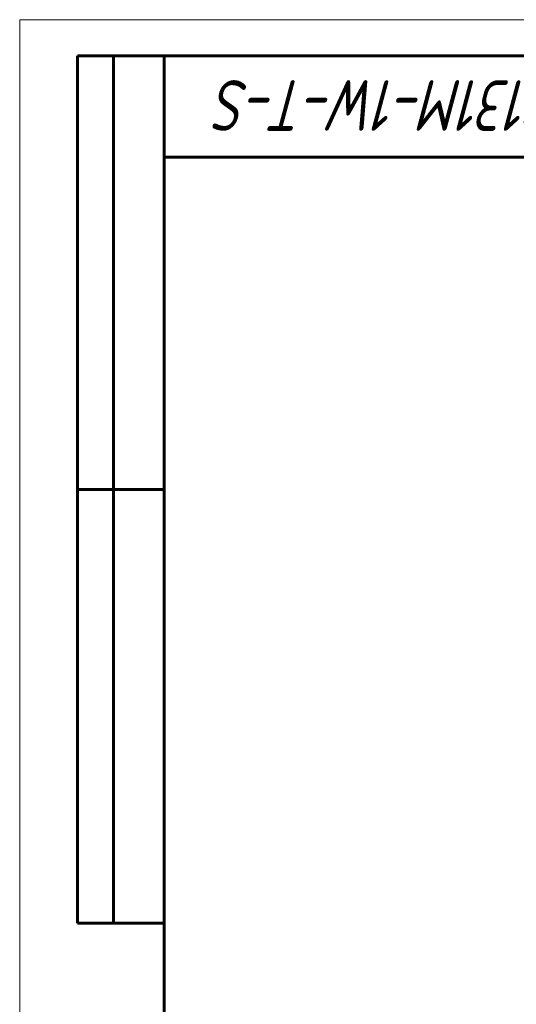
# Model space of a CAD drawing. Header units: millimetres. Extents: x 0 to 420, y 0 to 297.
# Tile 2 of 7: x 0 to 69, y 161 to 297. Entities that reach past the tile are written whole.
import ezdxf

# ---------------------------------------------------------------- set-up
doc = ezdxf.new("R2010")
doc.units = ezdxf.units.MM
doc.linetypes.add('K5LT_BASIC', pattern=[0])
doc.linetypes.add('K5LT_THIN', pattern=[0])
doc.styles.add('KTEXTSTYLE', font='GOST_AU.SHX', dxfattribs={"width": 0.96, "height": 5})

# ---------------------------------------------------------------- blocks, each defined once
blk = doc.blocks.new('U63')
at = {"color": 7, "linetype": 'K5LT_THIN', "lineweight": 18}
for p, q in [((0, 0), (0, 297)), ((0, 297), (420, 297))]:
    blk.add_line(p, q, dxfattribs=at)
at = {"color": 150, "linetype": 'K5LT_BASIC', "lineweight": 60, "true_color": 0x0080ff}
for p, q in [((8, 172), (8, 292)), ((20, 292), (8, 292)), ((13, 172), (13, 292)), ((20, 5), (20, 292)), ((20, 292), (415, 292)), ((90, 278), (20, 278)), ((20, 232), (8, 232)), ((20, 172), (8, 172))]:
    blk.add_line(p, q, dxfattribs=at)
at = {"color": 7, "insert": (88.5, 281.64), "char_height": 7, "attachment_point": 1, "rotation": 180, "style": 'KTEXTSTYLE'}
blk.add_mtext('\\H5.0;\\W1.000;\\Q15;\\Q15;\\W0.965;\\H7.00;VSO3131M-1W-T-S', dxfattribs=at)

msp = doc.modelspace()

# ---------------------------------------------------------------- block references
msp.add_blockref('U63', (0, 0))

doc.saveas('drawing.dxf')
